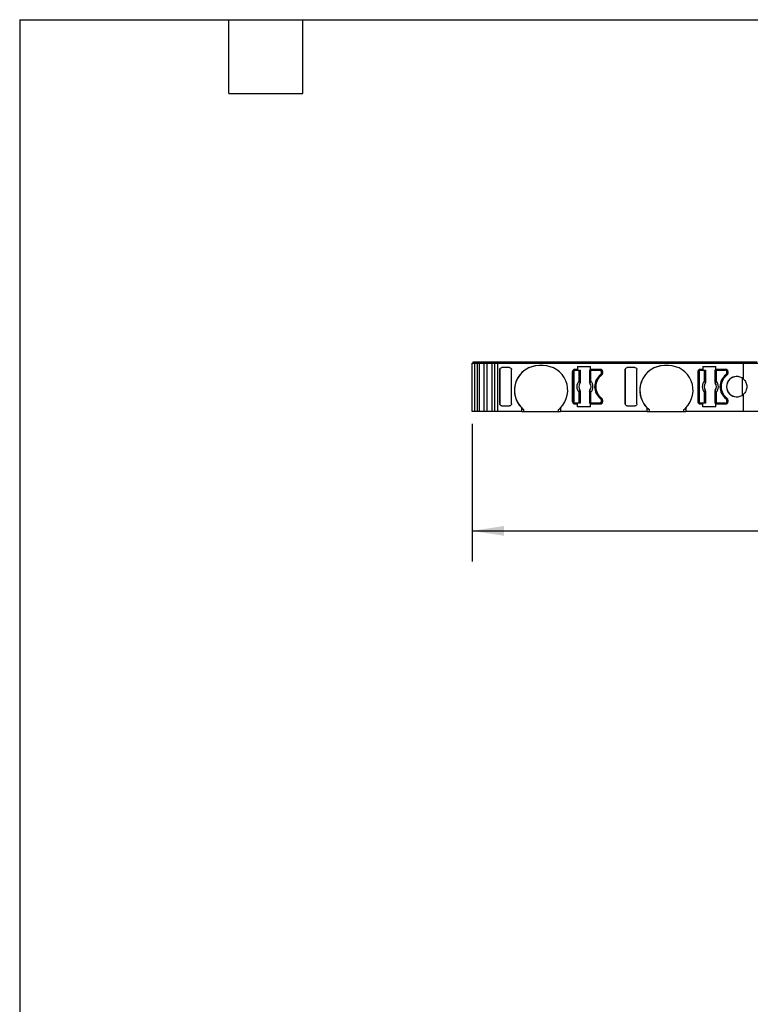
# Model space of a CAD drawing. Header units: millimetres. Extents: x 6 to 273, y 6 to 210.
# Tile 2 of 6: x 6 to 82, y 108 to 210. Entities that reach past the tile are written whole.
import ezdxf

# ---------------------------------------------------------------- set-up
doc = ezdxf.new("R2010")
doc.units = ezdxf.units.MM
doc.linetypes.add('SLD-Solid', pattern=[0])
doc.layers.add('DIMENSIONS', color=140, linetype='SLD-Solid', lineweight=25)
doc.layers.add('TEXT', color=140, linetype='SLD-Solid', lineweight=25)
doc.styles.add('SLDTEXTSTYLE0', font='TXT', dxfattribs={"width": 0.7})
doc.dimstyles.new('SLDDIMSTYLE0', dxfattribs={"dimtxt": 2.158008, "dimasz": 3.302, "dimexe": 0, "dimexo": 0.0625, "dimgap": 0.539502, "dimtad": 0, "dimtih": 1, "dimtoh": 1, "dimrnd": 1e-09, "dimzin": 12, "dimdsep": 46, "dimtxsty": 'SLDTEXTSTYLE0', "dimsah": 1, "dimcen": 0.09, "dimadec": 0, "dimazin": 3, "dimtfac": 1, "dimtofl": 0, "dimtmove": 0, "dimatfit": 3, "dimfxl": 0, "dimfrac": 2, "dimtolj": 1, "dimtzin": 12, "dimarcsym": 0})

# ---------------------------------------------------------------- blocks, each defined once
blk = doc.blocks.new('_D_4')
at = {"layer": 'DIMENSIONS'}
for p, q in [((53.04, 167.84), (53.04, 153.63)), ((131.4, 167.84), (131.4, 153.63)), ((53.04, 156.8), (87.8, 156.8)), ((90.72, 156.8), (90, 156.8)), ((90, 156.8), (90, 153.37)), ((97.14, 156.8), (97.86, 156.8)), ((97.86, 156.8), (97.86, 153.37)), ((131.4, 156.8), (100.06, 156.8)), ((90, 153.37), (90.72, 153.37)), ((97.86, 153.37), (97.14, 153.37))]:
    blk.add_line(p, q, dxfattribs=at)
for points in [[(53.04, 156.8), (56.34, 156.3), (56.34, 157.31)], [(131.4, 156.8), (128.1, 157.31), (128.1, 156.3)]]:
    blk.add_solid(points, dxfattribs=at)
at = {"layer": 'DIMENSIONS', "char_height": 2.117, "attachment_point": 1, "style": 'SLDTEXTSTYLE0'}
for s, insert in [('78.4', (90.72, 160.02)), ('3.09', (90.72, 156.1))]:
    blk.add_mtext(s, dxfattribs=dict(at, insert=insert))

msp = doc.modelspace()

# ---------------------------------------------------------------- linework, layer by layer
for p, q in [((53.038, 169.107), (53.038, 174.107)), ((53.038, 174.107), (53.286, 174.107)), ((53.138, 174.107), (53.138, 174.257)), ((53.138, 174.257), (53.686, 174.257)), ((53.286, 174.107), (53.286, 169.107)), ((53.286, 174.107), (53.286, 169.107)), ((53.286, 174.107), (53.286, 169.107)), ((53.286, 174.107), (53.286, 169.107)), ((53.286, 174.107), (53.586, 174.107)), ((53.286, 174.107), (53.286, 174.107)), ((53.286, 174.107), (53.286, 174.107)), ((53.286, 174.107), (53.286, 174.107)), ((53.586, 169.107), (53.586, 174.107)), ((53.586, 174.107), (53.596, 174.107)), ((53.586, 169.107), (53.586, 174.107)), ((53.596, 169.107), (53.596, 174.107)), ((53.596, 174.107), (53.803, 174.107)), ((53.686, 174.107), (53.686, 174.257)), ((53.686, 174.257), (53.693, 174.257)), ((53.693, 174.107), (53.693, 174.257)), ((53.693, 174.257), (53.882, 174.257)), ((53.803, 169.107), (53.803, 174.107)), ((53.803, 174.107), (54.293, 174.107)), ((53.882, 174.107), (53.882, 174.257)), ((53.882, 174.257), (54.408, 174.257)), ((54.293, 169.107), (54.293, 174.107)), ((54.293, 174.107), (54.604, 174.107)), ((54.408, 174.107), (54.408, 174.257)), ((54.408, 174.257), (54.682, 174.257)), ((54.604, 169.107), (54.604, 174.107)), ((54.604, 174.107), (55.096, 174.107)), ((54.682, 174.107), (54.682, 174.257)), ((54.682, 174.257), (55.211, 174.257)), ((55.096, 169.107), (55.096, 174.107)), ((55.096, 174.107), (55.397, 174.107)), ((55.211, 174.107), (55.211, 174.257)), ((55.211, 174.257), (55.494, 174.257)), ((55.397, 169.107), (55.397, 174.107)), ((55.397, 174.107), (55.687, 174.107)), ((55.494, 174.107), (55.494, 174.257)), ((55.494, 174.257), (55.687, 174.257)), ((55.687, 174.107), (55.687, 174.257)), ((55.687, 174.257), (81.004, 174.257)), ((55.687, 169.107), (55.687, 174.107)), ((55.687, 174.107), (81.048, 174.107)), ((60.358, 173.857), (59.958, 173.857)), ((63.918, 173.757), (63.918, 173.457)), ((63.918, 173.757), (65.258, 173.757)), ((65.258, 173.457), (65.258, 173.757)), ((73.298, 173.857), (72.898, 173.857)), ((76.858, 173.757), (78.198, 173.757)), ((76.858, 173.757), (76.858, 173.457)), ((78.198, 173.457), (78.198, 173.757)), ((81.004, 174.107), (81.004, 174.257)), ((81.004, 174.257), (82.449, 174.257)), ((81.048, 172.465), (81.048, 174.107)), ((81.048, 174.107), (82.549, 174.107)), ((55.899, 173.474), (55.899, 173.456)), ((55.899, 169.89), (55.899, 173.474)), ((55.899, 173.456), (55.899, 169.908)), ((56.908, 173.657), (56.099, 173.657)), ((57.108, 169.908), (57.108, 173.456)), ((63.408, 173.257), (63.408, 170.107)), ((63.408, 173.257), (63.408, 173.257)), ((63.408, 170.107), (63.408, 173.257)), ((63.533, 173.232), (63.533, 170.132)), ((63.918, 173.457), (63.608, 173.457)), ((63.683, 173.382), (64.091, 173.382)), ((64.091, 172.269), (64.091, 173.382)), ((64.091, 173.382), (64.191, 173.382)), ((64.191, 173.382), (64.191, 172.269)), ((64.191, 173.382), (64.201, 173.382)), ((64.201, 172.158), (64.201, 173.382)), ((65.166, 173.382), (65.166, 172.158)), ((65.166, 173.382), (65.175, 173.382)), ((65.175, 172.269), (65.175, 173.382)), ((65.175, 173.382), (65.275, 173.382)), ((66.308, 173.457), (65.258, 173.457)), ((65.275, 173.382), (65.275, 172.269)), ((65.275, 173.382), (66.233, 173.382)), ((66.303, 172.922), (66.303, 172.922)), ((66.383, 173.082), (66.383, 173.232)), ((66.383, 173.232), (66.383, 173.232)), ((66.383, 173.232), (66.383, 173.082)), ((66.383, 173.082), (66.383, 173.082)), ((66.508, 173.257), (66.508, 173.057)), ((68.839, 173.474), (68.839, 173.456)), ((68.839, 169.89), (68.839, 173.474)), ((68.839, 173.456), (68.839, 169.908)), ((69.848, 173.657), (69.039, 173.657)), ((70.048, 169.908), (70.048, 173.456)), ((76.348, 173.257), (76.348, 170.107)), ((76.348, 173.257), (76.348, 173.257)), ((76.348, 173.257), (76.348, 170.107)), ((76.473, 173.232), (76.473, 170.132)), ((76.858, 173.457), (76.548, 173.457)), ((76.623, 173.382), (77.031, 173.382)), ((77.031, 172.269), (77.031, 173.382)), ((77.031, 173.382), (77.131, 173.382)), ((77.131, 173.382), (77.131, 172.269)), ((77.131, 173.382), (77.141, 173.382)), ((77.141, 172.158), (77.141, 173.382)), ((78.106, 173.382), (78.106, 172.158)), ((78.106, 173.382), (78.115, 173.382)), ((78.115, 172.269), (78.115, 173.382)), ((78.115, 173.382), (78.215, 173.382)), ((79.248, 173.457), (78.198, 173.457)), ((78.215, 173.382), (78.215, 172.269)), ((78.215, 173.382), (79.173, 173.382)), ((79.243, 172.922), (79.243, 172.922)), ((79.323, 173.082), (79.323, 173.232)), ((79.323, 173.232), (79.323, 173.232)), ((79.323, 173.232), (79.323, 173.082)), ((79.323, 173.082), (79.323, 173.082)), ((79.448, 173.257), (79.448, 173.057)), ((64.091, 172.269), (64.191, 172.269)), ((65.175, 172.269), (65.275, 172.269)), ((77.031, 172.269), (77.131, 172.269)), ((78.115, 172.269), (78.215, 172.269)), ((80.959, 170.828), (80.959, 172.536)), ((64.091, 169.982), (64.091, 171.095)), ((64.191, 171.095), (64.091, 171.095)), ((64.191, 171.095), (64.191, 169.982)), ((64.201, 169.982), (64.201, 171.206)), ((65.166, 171.206), (65.166, 169.982)), ((65.175, 169.982), (65.175, 171.095)), ((65.275, 171.095), (65.175, 171.095)), ((65.275, 171.095), (65.275, 169.982)), ((77.031, 169.982), (77.031, 171.095)), ((77.131, 171.095), (77.031, 171.095)), ((77.131, 171.095), (77.131, 169.982)), ((77.141, 169.982), (77.141, 171.206)), ((78.106, 171.206), (78.106, 169.982)), ((78.115, 169.982), (78.115, 171.095)), ((78.215, 171.095), (78.115, 171.095)), ((78.215, 171.095), (78.215, 169.982)), ((81.048, 169.107), (81.048, 170.899)), ((55.899, 169.908), (55.899, 169.89)), ((56.099, 169.707), (56.908, 169.707)), ((63.408, 170.107), (63.408, 170.107)), ((63.608, 169.907), (63.918, 169.907)), ((64.091, 169.982), (63.683, 169.982)), ((63.918, 169.607), (63.918, 169.907)), ((64.191, 169.982), (64.091, 169.982)), ((64.201, 169.982), (64.191, 169.982)), ((65.175, 169.982), (65.166, 169.982)), ((65.275, 169.982), (65.175, 169.982)), ((65.258, 169.607), (65.258, 169.907)), ((65.258, 169.907), (66.308, 169.907)), ((66.233, 169.982), (65.275, 169.982)), ((66.303, 170.442), (66.303, 170.442)), ((66.383, 170.132), (66.383, 170.282)), ((66.383, 170.282), (66.383, 170.282)), ((66.383, 170.282), (66.383, 170.132)), ((66.383, 170.132), (66.383, 170.132)), ((66.508, 170.307), (66.508, 170.107)), ((68.839, 169.908), (68.839, 169.89)), ((69.039, 169.707), (69.848, 169.707)), ((76.348, 170.107), (76.348, 170.107)), ((76.548, 169.907), (76.858, 169.907)), ((77.031, 169.982), (76.623, 169.982)), ((76.858, 169.607), (76.858, 169.907)), ((77.131, 169.982), (77.031, 169.982)), ((77.141, 169.982), (77.131, 169.982)), ((78.115, 169.982), (78.106, 169.982)), ((78.215, 169.982), (78.115, 169.982)), ((78.198, 169.907), (79.248, 169.907)), ((78.198, 169.607), (78.198, 169.907)), ((79.173, 169.982), (78.215, 169.982)), ((79.243, 170.442), (79.243, 170.442)), ((79.323, 170.132), (79.323, 170.282)), ((79.323, 170.282), (79.323, 170.282)), ((79.323, 170.282), (79.323, 170.132)), ((79.323, 170.132), (79.323, 170.132)), ((79.448, 170.307), (79.448, 170.107)), ((53.286, 169.107), (53.038, 169.107)), ((53.586, 169.107), (53.286, 169.107)), ((53.286, 169.107), (53.286, 169.107)), ((53.286, 169.107), (53.286, 169.107)), ((53.286, 169.107), (53.286, 169.107)), ((53.596, 169.107), (53.586, 169.107)), ((53.803, 169.107), (53.596, 169.107)), ((54.293, 169.107), (53.803, 169.107)), ((54.604, 169.107), (54.293, 169.107)), ((55.096, 169.107), (54.604, 169.107)), ((55.397, 169.107), (55.096, 169.107)), ((55.687, 169.107), (55.397, 169.107)), ((58.158, 169.107), (55.687, 169.107)), ((58.158, 169.107), (58.158, 169.501)), ((58.158, 169.107), (58.358, 169.107)), ((58.358, 169.321), (58.358, 169.107)), ((58.358, 169.107), (61.958, 169.107)), ((61.958, 169.107), (61.958, 169.321)), ((61.958, 169.107), (62.158, 169.107)), ((62.158, 169.501), (62.158, 169.107)), ((71.098, 169.107), (62.158, 169.107)), ((65.258, 169.607), (63.918, 169.607)), ((71.098, 169.107), (71.098, 169.501)), ((71.098, 169.107), (71.298, 169.107)), ((71.298, 169.321), (71.298, 169.107)), ((71.298, 169.107), (74.898, 169.107)), ((74.898, 169.107), (74.898, 169.321)), ((74.898, 169.107), (75.098, 169.107)), ((75.098, 169.501), (75.098, 169.107)), ((81.048, 169.107), (75.098, 169.107)), ((78.198, 169.607), (76.858, 169.607)), ((82.549, 169.107), (81.048, 169.107))]:
    msp.add_line(p, q)
at = {"flags": 128}
for points in [[(64.165, 172.044), (64.164, 172.045), (64.163, 172.045)], [(64.194, 172.161), (64.198, 172.159), (64.201, 172.158)], [(65.166, 172.158), (65.169, 172.16), (65.172, 172.161)], [(65.203, 172.045), (65.202, 172.045), (65.201, 172.044)], [(77.105, 172.044), (77.104, 172.045), (77.103, 172.045)], [(77.134, 172.161), (77.138, 172.159), (77.141, 172.158)], [(78.106, 172.158), (78.109, 172.16), (78.112, 172.161)], [(78.143, 172.045), (78.142, 172.045), (78.141, 172.044)], [(64.163, 171.319), (64.164, 171.319), (64.165, 171.32)], [(64.201, 171.206), (64.197, 171.204), (64.194, 171.203)], [(65.172, 171.203), (65.168, 171.205), (65.166, 171.206)], [(65.201, 171.32), (65.202, 171.319), (65.203, 171.319)], [(77.103, 171.319), (77.104, 171.319), (77.105, 171.32)], [(77.141, 171.206), (77.137, 171.204), (77.134, 171.203)], [(78.112, 171.203), (78.108, 171.205), (78.106, 171.206)], [(78.141, 171.32), (78.142, 171.319), (78.143, 171.319)]]:
    msp.add_lwpolyline(points, dxfattribs=at)
for centre, radius, start, end in [((59.958, 171.307), 2.55, 90, 225.09914), ((59.958, 171.307), 2.55, 90, 231.1377), ((60.358, 171.307), 2.55, 314.90088, 89.99999), ((72.898, 171.307), 2.55, 90, 225.09914), ((72.898, 171.307), 2.55, 90, 231.1377), ((73.298, 171.307), 2.55, 314.90088, 89.99999), ((63.608, 173.257), 0.2, 90, 180), ((63.608, 173.257), 0.2, 90, 180), ((63.683, 173.232), 0.15, 90, 180), ((67.233, 171.682), 1.55, 126.8699, 233.1301), ((67.233, 171.682), 1.55, 126.8699, 233.1301), ((67.308, 171.682), 1.5, 126.03188, 233.96812), ((66.233, 173.232), 0.15, 0, 90), ((66.233, 173.232), 0.15, 0, 90), ((66.183, 173.082), 0.2, 306.8699, 0), ((66.183, 173.082), 0.2, 306.86992, 0), ((66.308, 173.257), 0.2, 0, 90), ((66.308, 173.057), 0.2, 306.03188, 0), ((76.548, 173.257), 0.2, 90, 180), ((76.548, 173.257), 0.2, 90, 180), ((76.623, 173.232), 0.15, 90, 180), ((80.173, 171.682), 1.55, 126.8699, 233.1301), ((80.173, 171.682), 1.55, 126.8699, 233.1301), ((80.248, 171.682), 1.5, 126.03188, 233.96812), ((79.173, 173.232), 0.15, 0, 90), ((79.173, 173.232), 0.15, 0, 90), ((79.123, 173.082), 0.2, 306.8699, 0), ((79.123, 173.082), 0.2, 306.86992, 0), ((79.248, 173.257), 0.2, 0, 90), ((80.348, 171.682), 1.05, 48.18969, 311.81031), ((80.348, 171.682), 1.05, 90, 270), ((79.248, 173.057), 0.2, 306.03188, 0), ((64.683, 171.682), 0.833, 135.23629, 224.76371), ((64.683, 171.682), 0.634, 145.08334, 214.91666), ((64.683, 171.682), 0.633, 145.05032, 214.94968), ((64.13, 172.175), 0.066, 289.96147, 346.89453), ((65.236, 172.175), 0.066, 193.10546, 250.03853), ((64.683, 171.682), 0.633, 325.05032, 34.94968), ((64.683, 171.682), 0.634, 325.08334, 34.91666), ((64.683, 171.682), 0.833, 315.23629, 44.76371), ((77.623, 171.682), 0.833, 135.23629, 224.76371), ((77.623, 171.682), 0.634, 145.08334, 214.91666), ((77.623, 171.682), 0.633, 145.05032, 214.94968), ((77.07, 172.175), 0.066, 289.96147, 346.89453), ((78.176, 172.175), 0.066, 193.10546, 250.03853), ((77.623, 171.682), 0.633, 325.05032, 34.94968), ((77.623, 171.682), 0.634, 325.08334, 34.91666), ((77.623, 171.682), 0.833, 315.23629, 44.76371), ((64.13, 171.188), 0.066, 13.10547, 70.03853), ((65.236, 171.188), 0.066, 109.96147, 166.89454), ((77.07, 171.188), 0.066, 13.10547, 70.03853), ((78.176, 171.188), 0.066, 109.96147, 166.89454), ((63.608, 170.107), 0.2, 180, 270), ((63.608, 170.107), 0.2, 180, 270), ((63.683, 170.132), 0.15, 180, 270), ((66.233, 170.132), 0.15, 270, 0), ((66.233, 170.132), 0.15, 270.00003, 0), ((66.183, 170.282), 0.2, 0, 53.1301), ((66.183, 170.282), 0.2, 0, 53.13008), ((66.308, 170.107), 0.2, 270, 0), ((66.308, 170.307), 0.2, 0, 53.96812), ((76.548, 170.107), 0.2, 180, 270), ((76.548, 170.107), 0.2, 180, 270), ((76.623, 170.132), 0.15, 180, 270), ((79.173, 170.132), 0.15, 270, 0), ((79.173, 170.132), 0.15, 270.00003, 0), ((79.123, 170.282), 0.2, 0, 53.1301), ((79.123, 170.282), 0.2, 0, 53.13008), ((79.248, 170.107), 0.2, 270, 0), ((79.248, 170.307), 0.2, 0, 53.96812)]:
    msp.add_arc(centre, radius, start, end)
for points, knots in [([(55.899, 173.456), (55.899, 173.504), (55.919, 173.559), (55.997, 173.637), (56.052, 173.657), (56.099, 173.657)], [0, 0, 0, 0, 0.5, 0.5, 1, 1, 1, 1]), ([(56.908, 173.657), (56.955, 173.657), (57.01, 173.637), (57.089, 173.559), (57.108, 173.504), (57.108, 173.456)], [0, 0, 0, 0, 0.5, 0.5, 1, 1, 1, 1]), ([(68.839, 173.456), (68.839, 173.504), (68.859, 173.559), (68.937, 173.637), (68.992, 173.657), (69.039, 173.657)], [0, 0, 0, 0, 0.5, 0.5, 1, 1, 1, 1]), ([(69.848, 173.657), (69.895, 173.657), (69.95, 173.637), (70.028, 173.559), (70.048, 173.504), (70.048, 173.456)], [0, 0, 0, 0, 0.5, 0.5, 1, 1, 1, 1]), ([(64.194, 172.161), (64.194, 172.144), (64.192, 172.103), (64.174, 172.067), (64.163, 172.045)], [0, 0, 0, 0, 0.389276, 1, 1, 1, 1]), ([(64.165, 172.044), (64.168, 172.05), (64.172, 172.055), (64.175, 172.061), (64.178, 172.066), (64.181, 172.072), (64.184, 172.078), (64.186, 172.084), (64.189, 172.09), (64.191, 172.096), (64.192, 172.099), (64.192, 172.102), (64.193, 172.105), (64.195, 172.112), (64.196, 172.118), (64.198, 172.124), (64.198, 172.127), (64.199, 172.131), (64.199, 172.134), (64.2, 172.142), (64.201, 172.15), (64.201, 172.158)], [0, 0, 0, 0, 0.00001937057, 0.00001937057, 0.00001937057, 0.00003874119, 0.00003874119, 0.00003874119, 0.00005811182, 0.00005811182, 0.00005811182, 0.00006777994, 0.00006777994, 0.00006777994, 0.00008715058, 0.00008715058, 0.00008715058, 0.0000968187, 0.0000968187, 0.0000968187, 0.00012148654, 0.00012148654, 0.00012148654, 0.00012148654]), ([(65.166, 172.158), (65.166, 172.152), (65.166, 172.146), (65.166, 172.139), (65.167, 172.133), (65.168, 172.126), (65.169, 172.12), (65.171, 172.114), (65.172, 172.107), (65.174, 172.101), (65.175, 172.098), (65.176, 172.095), (65.177, 172.092), (65.179, 172.086), (65.182, 172.08), (65.184, 172.074), (65.186, 172.071), (65.187, 172.068), (65.189, 172.065), (65.192, 172.058), (65.197, 172.051), (65.201, 172.044)], [0, 0, 0, 0, 0.00001937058, 0.00001937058, 0.00001937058, 0.00003874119, 0.00003874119, 0.00003874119, 0.00005811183, 0.00005811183, 0.00005811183, 0.00006777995, 0.00006777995, 0.00006777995, 0.00008715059, 0.00008715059, 0.00008715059, 0.00009681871, 0.00009681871, 0.00009681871, 0.00012148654, 0.00012148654, 0.00012148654, 0.00012148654]), ([(65.214, 172.113), (65.211, 172.106), (65.204, 172.089), (65.198, 172.065), (65.201, 172.052), (65.203, 172.045)], [0, 0, 0, 0, 0.2659023, 0.5993334, 1, 1, 1, 1]), ([(65.275, 172.269), (65.27, 172.254), (65.259, 172.225), (65.244, 172.183), (65.228, 172.144), (65.218, 172.123), (65.214, 172.113)], [0, 0, 0, 0, 0.2512213, 0.500849, 0.7634248, 1, 1, 1, 1]), ([(77.134, 172.161), (77.133, 172.144), (77.132, 172.103), (77.114, 172.067), (77.103, 172.045)], [0, 0, 0, 0, 0.389276, 1, 1, 1, 1]), ([(77.105, 172.044), (77.108, 172.05), (77.112, 172.055), (77.115, 172.061), (77.118, 172.066), (77.121, 172.072), (77.124, 172.078), (77.126, 172.084), (77.128, 172.09), (77.131, 172.096), (77.132, 172.099), (77.132, 172.102), (77.133, 172.105), (77.135, 172.112), (77.136, 172.118), (77.138, 172.124), (77.138, 172.127), (77.139, 172.131), (77.139, 172.134), (77.14, 172.142), (77.141, 172.15), (77.141, 172.158)], [0, 0, 0, 0, 0.00001937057, 0.00001937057, 0.00001937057, 0.00003874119, 0.00003874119, 0.00003874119, 0.00005811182, 0.00005811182, 0.00005811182, 0.00006777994, 0.00006777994, 0.00006777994, 0.00008715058, 0.00008715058, 0.00008715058, 0.0000968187, 0.0000968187, 0.0000968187, 0.00012148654, 0.00012148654, 0.00012148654, 0.00012148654]), ([(78.106, 172.158), (78.106, 172.152), (78.106, 172.146), (78.106, 172.139), (78.107, 172.133), (78.108, 172.126), (78.109, 172.12), (78.111, 172.114), (78.112, 172.107), (78.114, 172.101), (78.115, 172.098), (78.116, 172.095), (78.117, 172.092), (78.119, 172.086), (78.122, 172.08), (78.124, 172.074), (78.126, 172.071), (78.127, 172.068), (78.129, 172.065), (78.132, 172.058), (78.137, 172.051), (78.141, 172.044)], [0, 0, 0, 0, 0.00001937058, 0.00001937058, 0.00001937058, 0.00003874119, 0.00003874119, 0.00003874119, 0.00005811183, 0.00005811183, 0.00005811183, 0.00006777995, 0.00006777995, 0.00006777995, 0.00008715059, 0.00008715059, 0.00008715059, 0.00009681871, 0.00009681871, 0.00009681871, 0.00012148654, 0.00012148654, 0.00012148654, 0.00012148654]), ([(78.154, 172.113), (78.151, 172.106), (78.144, 172.089), (78.138, 172.065), (78.141, 172.052), (78.143, 172.045)], [0, 0, 0, 0, 0.2659023, 0.5993334, 1, 1, 1, 1]), ([(78.215, 172.269), (78.21, 172.254), (78.199, 172.225), (78.184, 172.183), (78.168, 172.144), (78.158, 172.123), (78.154, 172.113)], [0, 0, 0, 0, 0.2512213, 0.500849, 0.7634248, 1, 1, 1, 1]), ([(81.048, 172.465), (81.145, 172.378), (81.235, 172.264), (81.362, 171.994), (81.398, 171.839), (81.398, 171.525), (81.362, 171.37), (81.235, 171.1), (81.145, 170.986), (81.048, 170.899)], [0, 0, 0, 0, 0.25, 0.25, 0.5, 0.5, 0.75, 0.75, 1, 1, 1, 1]), ([(64.091, 171.095), (64.096, 171.11), (64.107, 171.139), (64.122, 171.181), (64.138, 171.22), (64.148, 171.241), (64.152, 171.25)], [0, 0, 0, 0, 0.2512213, 0.500849, 0.7634248, 1, 1, 1, 1]), ([(64.152, 171.25), (64.155, 171.258), (64.162, 171.275), (64.168, 171.299), (64.165, 171.312), (64.163, 171.319)], [0, 0, 0, 0, 0.2659023, 0.5993334, 1, 1, 1, 1]), ([(64.201, 171.206), (64.201, 171.212), (64.2, 171.218), (64.2, 171.225), (64.199, 171.231), (64.198, 171.238), (64.197, 171.244), (64.196, 171.25), (64.194, 171.257), (64.192, 171.263), (64.191, 171.266), (64.19, 171.269), (64.189, 171.272), (64.187, 171.278), (64.184, 171.284), (64.182, 171.29), (64.18, 171.293), (64.179, 171.296), (64.177, 171.299), (64.174, 171.306), (64.169, 171.313), (64.165, 171.32)], [0, 0, 0, 0, 0.00001937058, 0.00001937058, 0.00001937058, 0.00003874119, 0.00003874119, 0.00003874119, 0.00005811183, 0.00005811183, 0.00005811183, 0.00006777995, 0.00006777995, 0.00006777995, 0.00008715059, 0.00008715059, 0.00008715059, 0.00009681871, 0.00009681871, 0.00009681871, 0.00012148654, 0.00012148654, 0.00012148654, 0.00012148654]), ([(65.201, 171.32), (65.198, 171.314), (65.194, 171.309), (65.191, 171.303), (65.188, 171.298), (65.185, 171.292), (65.182, 171.286), (65.18, 171.28), (65.178, 171.274), (65.176, 171.268), (65.175, 171.265), (65.174, 171.262), (65.173, 171.259), (65.171, 171.252), (65.17, 171.246), (65.168, 171.24), (65.168, 171.237), (65.167, 171.233), (65.167, 171.23), (65.166, 171.222), (65.166, 171.214), (65.166, 171.206)], [0, 0, 0, 0, 0.00001937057, 0.00001937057, 0.00001937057, 0.00003874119, 0.00003874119, 0.00003874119, 0.00005811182, 0.00005811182, 0.00005811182, 0.00006777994, 0.00006777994, 0.00006777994, 0.00008715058, 0.00008715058, 0.00008715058, 0.0000968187, 0.0000968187, 0.0000968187, 0.00012148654, 0.00012148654, 0.00012148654, 0.00012148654]), ([(65.172, 171.203), (65.173, 171.22), (65.174, 171.261), (65.192, 171.297), (65.203, 171.319)], [0, 0, 0, 0, 0.389276, 1, 1, 1, 1]), ([(77.031, 171.095), (77.036, 171.11), (77.047, 171.139), (77.062, 171.181), (77.078, 171.22), (77.088, 171.241), (77.092, 171.25)], [0, 0, 0, 0, 0.2512213, 0.500849, 0.7634248, 1, 1, 1, 1]), ([(77.092, 171.25), (77.095, 171.258), (77.102, 171.275), (77.108, 171.299), (77.105, 171.312), (77.103, 171.319)], [0, 0, 0, 0, 0.2659023, 0.5993334, 1, 1, 1, 1]), ([(77.141, 171.206), (77.141, 171.212), (77.14, 171.218), (77.14, 171.225), (77.139, 171.231), (77.138, 171.238), (77.137, 171.244), (77.136, 171.25), (77.134, 171.257), (77.132, 171.263), (77.131, 171.266), (77.13, 171.269), (77.129, 171.272), (77.127, 171.278), (77.124, 171.284), (77.122, 171.29), (77.12, 171.293), (77.119, 171.296), (77.117, 171.299), (77.114, 171.306), (77.109, 171.313), (77.105, 171.32)], [0, 0, 0, 0, 0.00001937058, 0.00001937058, 0.00001937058, 0.00003874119, 0.00003874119, 0.00003874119, 0.00005811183, 0.00005811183, 0.00005811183, 0.00006777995, 0.00006777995, 0.00006777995, 0.00008715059, 0.00008715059, 0.00008715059, 0.00009681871, 0.00009681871, 0.00009681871, 0.00012148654, 0.00012148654, 0.00012148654, 0.00012148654]), ([(78.141, 171.32), (78.138, 171.314), (78.134, 171.309), (78.131, 171.303), (78.128, 171.298), (78.125, 171.292), (78.122, 171.286), (78.12, 171.28), (78.118, 171.274), (78.116, 171.268), (78.115, 171.265), (78.114, 171.262), (78.113, 171.259), (78.111, 171.252), (78.11, 171.246), (78.108, 171.24), (78.108, 171.237), (78.107, 171.233), (78.107, 171.23), (78.106, 171.222), (78.106, 171.214), (78.106, 171.206)], [0, 0, 0, 0, 0.00001937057, 0.00001937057, 0.00001937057, 0.00003874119, 0.00003874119, 0.00003874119, 0.00005811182, 0.00005811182, 0.00005811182, 0.00006777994, 0.00006777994, 0.00006777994, 0.00008715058, 0.00008715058, 0.00008715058, 0.0000968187, 0.0000968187, 0.0000968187, 0.00012148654, 0.00012148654, 0.00012148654, 0.00012148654]), ([(78.112, 171.203), (78.113, 171.22), (78.114, 171.261), (78.132, 171.297), (78.143, 171.319)], [0, 0, 0, 0, 0.389276, 1, 1, 1, 1]), ([(56.099, 169.707), (56.052, 169.707), (55.997, 169.727), (55.919, 169.805), (55.899, 169.86), (55.899, 169.908)], [0, 0, 0, 0, 0.5, 0.5, 1, 1, 1, 1]), ([(57.108, 169.908), (57.108, 169.86), (57.089, 169.805), (57.01, 169.727), (56.955, 169.707), (56.908, 169.707)], [0, 0, 0, 0, 0.5, 0.5, 1, 1, 1, 1]), ([(69.039, 169.707), (68.992, 169.707), (68.937, 169.727), (68.859, 169.805), (68.839, 169.86), (68.839, 169.908)], [0, 0, 0, 0, 0.5, 0.5, 1, 1, 1, 1]), ([(70.048, 169.908), (70.048, 169.86), (70.028, 169.805), (69.95, 169.727), (69.895, 169.707), (69.848, 169.707)], [0, 0, 0, 0, 0.5, 0.5, 1, 1, 1, 1])]:
    msp.add_open_spline(points, degree=3, knots=knots)
for points in [[(64.091, 172.269), (64.11, 172.212), (64.133, 172.155), (64.152, 172.113)], [(64.152, 172.113), (64.166, 172.083), (64.17, 172.06), (64.163, 172.045)], [(64.191, 172.269), (64.191, 172.23), (64.192, 172.191), (64.194, 172.161)], [(65.172, 172.161), (65.171, 172.117), (65.182, 172.077), (65.203, 172.045)], [(65.172, 172.161), (65.174, 172.191), (65.175, 172.23), (65.175, 172.269)], [(77.031, 172.269), (77.05, 172.212), (77.073, 172.155), (77.092, 172.113)], [(77.092, 172.113), (77.106, 172.083), (77.11, 172.06), (77.103, 172.045)], [(77.131, 172.269), (77.131, 172.23), (77.132, 172.191), (77.134, 172.161)], [(78.112, 172.161), (78.111, 172.117), (78.122, 172.077), (78.143, 172.045)], [(78.112, 172.161), (78.114, 172.191), (78.115, 172.23), (78.115, 172.269)], [(64.194, 171.203), (64.195, 171.247), (64.184, 171.286), (64.163, 171.319)], [(64.194, 171.203), (64.192, 171.173), (64.191, 171.134), (64.191, 171.095)], [(65.175, 171.095), (65.175, 171.134), (65.174, 171.173), (65.172, 171.203)], [(65.214, 171.25), (65.2, 171.281), (65.197, 171.304), (65.203, 171.319)], [(65.275, 171.095), (65.256, 171.152), (65.233, 171.209), (65.214, 171.25)], [(77.134, 171.203), (77.135, 171.247), (77.124, 171.286), (77.103, 171.319)], [(77.134, 171.203), (77.132, 171.173), (77.131, 171.134), (77.131, 171.095)], [(78.115, 171.095), (78.115, 171.134), (78.114, 171.173), (78.112, 171.203)], [(78.154, 171.25), (78.14, 171.281), (78.137, 171.304), (78.143, 171.319)], [(78.215, 171.095), (78.196, 171.152), (78.173, 171.209), (78.154, 171.25)], [(58.158, 169.501), (58.221, 169.438), (58.288, 169.378), (58.358, 169.321)], [(61.958, 169.321), (62.028, 169.378), (62.095, 169.438), (62.158, 169.501)], [(71.098, 169.501), (71.161, 169.438), (71.228, 169.378), (71.298, 169.321)], [(74.898, 169.321), (74.968, 169.378), (75.035, 169.438), (75.098, 169.501)]]:
    msp.add_open_spline(points, degree=3)
at = {"layer": 'TEXT'}
for p, q in [((6.35, 209.55), (273.05, 209.55)), ((6.35, 209.55), (6.35, 6.35)), ((27.94, 201.93), (27.94, 209.55)), ((35.56, 201.93), (35.56, 209.55)), ((27.94, 201.93), (35.56, 201.93))]:
    msp.add_line(p, q, dxfattribs=at)

# ---------------------------------------------------------------- dimensions: what is measured, and where the dimension line sits
at = {"layer": 'DIMENSIONS'}
dim = msp.add_linear_dim(base=(131.401, 156.804), p1=(53.038, 169.107), p2=(131.401, 169.107), angle=360, dimstyle='SLDDIMSTYLE0', dxfattribs=at)
dim.commit()
dim.dimension.update_dxf_attribs({"geometry": '_D_4', "text_midpoint": (93.929, 156.804), "dimtype": 160})

doc.saveas('drawing.dxf')
